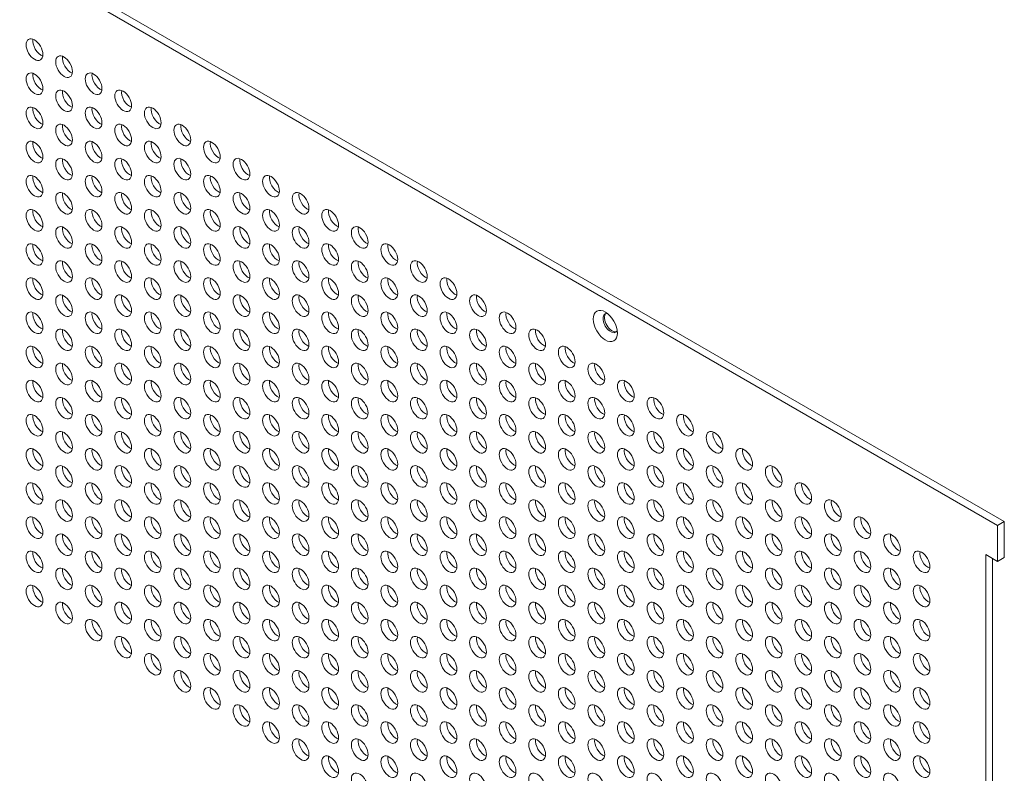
# Model space of a CAD drawing. Header units: millimetres. Extents: x 39 to 1079, y 39 to 825.
# Tile 7 of 7: x 880 to 1000, y 656 to 748. Entities that reach past the tile are written whole.
import ezdxf

# ---------------------------------------------------------------- set-up
doc = ezdxf.new("R2010")
doc.units = ezdxf.units.MM
doc.header["$LTSCALE"] = 4
doc.layers.add('Visible (ANSI)', color=7, linetype='Continuous', lineweight=18)

msp = doc.modelspace()

# ---------------------------------------------------------------- linework, layer by layer
at = {"layer": 'Visible (ANSI)'}
for p, q in [((811.731, 794.245), (998.991, 686.13)), ((999.807, 686.601), (812.547, 794.716)), ((999.807, 686.601), (998.991, 686.13)), ((999.807, 682.221), (999.807, 686.601)), ((998.991, 686.13), (998.991, 681.75)), ((998.991, 681.75), (997.554, 682.58)), ((997.554, 682.58), (997.554, 406.754)), ((998.37, 407.225), (998.37, 682.109)), ((999.807, 682.221), (998.991, 681.75))]:
    msp.add_line(p, q, dxfattribs=at)
for centre, major_axis in [((881.992, 743.924), (-0.719, 1.246)), ((885.584, 741.85), (-0.719, 1.246)), ((881.992, 739.776), (-0.719, 1.246)), ((889.176, 739.776), (-0.719, 1.246)), ((885.584, 737.702), (-0.719, 1.246)), ((892.768, 737.702), (-0.719, 1.246)), ((881.992, 735.628), (-0.719, 1.246)), ((889.176, 735.628), (-0.719, 1.246)), ((896.361, 735.628), (-0.719, 1.246)), ((885.584, 733.555), (-0.719, 1.246)), ((892.768, 733.555), (-0.719, 1.246)), ((899.953, 733.555), (-0.719, 1.246)), ((881.992, 731.481), (-0.719, 1.246)), ((889.176, 731.481), (-0.719, 1.246)), ((896.361, 731.481), (-0.719, 1.246)), ((903.545, 731.481), (-0.719, 1.246)), ((885.584, 729.407), (-0.719, 1.246)), ((892.768, 729.407), (-0.719, 1.246)), ((899.953, 729.407), (-0.719, 1.246)), ((907.137, 729.407), (-0.719, 1.246)), ((881.992, 727.333), (-0.719, 1.246)), ((889.176, 727.333), (-0.719, 1.246)), ((896.361, 727.333), (-0.719, 1.246)), ((903.545, 727.333), (-0.719, 1.246)), ((910.729, 727.333), (-0.719, 1.246)), ((885.584, 725.259), (-0.719, 1.246)), ((892.768, 725.259), (-0.719, 1.246)), ((899.953, 725.259), (-0.719, 1.246)), ((907.137, 725.259), (-0.719, 1.246)), ((914.321, 725.259), (-0.719, 1.246)), ((881.992, 723.185), (-0.719, 1.246)), ((889.176, 723.185), (-0.719, 1.246)), ((896.361, 723.185), (-0.719, 1.246)), ((903.545, 723.185), (-0.719, 1.246)), ((910.729, 723.185), (-0.719, 1.246)), ((917.913, 723.185), (-0.719, 1.246)), ((885.584, 721.111), (-0.719, 1.246)), ((892.768, 721.111), (-0.719, 1.246)), ((899.953, 721.111), (-0.719, 1.246)), ((907.137, 721.111), (-0.719, 1.246)), ((914.321, 721.111), (-0.719, 1.246)), ((921.505, 721.111), (-0.719, 1.246)), ((881.992, 719.037), (-0.719, 1.246)), ((889.176, 719.037), (-0.719, 1.246)), ((896.361, 719.037), (-0.719, 1.246)), ((903.545, 719.037), (-0.719, 1.246)), ((910.729, 719.037), (-0.719, 1.246)), ((917.913, 719.037), (-0.719, 1.246)), ((925.097, 719.037), (-0.719, 1.246)), ((885.584, 716.963), (-0.719, 1.246)), ((892.768, 716.963), (-0.719, 1.246)), ((899.953, 716.963), (-0.719, 1.246)), ((907.137, 716.963), (-0.719, 1.246)), ((914.321, 716.963), (-0.719, 1.246)), ((921.505, 716.963), (-0.719, 1.246)), ((928.689, 716.963), (-0.719, 1.246)), ((881.992, 714.889), (-0.719, 1.246)), ((889.176, 714.889), (-0.719, 1.246)), ((896.361, 714.889), (-0.719, 1.246)), ((903.545, 714.889), (-0.719, 1.246)), ((910.729, 714.889), (-0.719, 1.246)), ((917.913, 714.889), (-0.719, 1.246)), ((925.097, 714.889), (-0.719, 1.246)), ((932.282, 714.889), (-0.719, 1.246)), ((885.584, 712.816), (-0.719, 1.246)), ((892.768, 712.816), (-0.719, 1.246)), ((899.953, 712.816), (-0.719, 1.246)), ((907.137, 712.816), (-0.719, 1.246)), ((914.321, 712.816), (-0.719, 1.246)), ((921.505, 712.816), (-0.719, 1.246)), ((928.689, 712.816), (-0.719, 1.246)), ((935.874, 712.816), (-0.719, 1.246)), ((881.992, 710.742), (-0.719, 1.246)), ((889.176, 710.742), (-0.719, 1.246)), ((896.361, 710.742), (-0.719, 1.246)), ((903.545, 710.742), (-0.719, 1.246)), ((910.729, 710.742), (-0.719, 1.246)), ((917.913, 710.742), (-0.719, 1.246)), ((925.097, 710.742), (-0.719, 1.246)), ((932.282, 710.742), (-0.719, 1.246)), ((939.466, 710.742), (-0.719, 1.246)), ((951.34, 710.35), (-1.04, 1.802)), ((885.584, 708.668), (-0.719, 1.246)), ((892.768, 708.668), (-0.719, 1.246)), ((899.953, 708.668), (-0.719, 1.246)), ((907.137, 708.668), (-0.719, 1.246)), ((914.321, 708.668), (-0.719, 1.246)), ((921.505, 708.668), (-0.719, 1.246)), ((928.689, 708.668), (-0.719, 1.246)), ((935.874, 708.668), (-0.719, 1.246)), ((943.058, 708.668), (-0.719, 1.246)), ((881.992, 706.594), (-0.719, 1.246)), ((889.176, 706.594), (-0.719, 1.246)), ((896.361, 706.594), (-0.719, 1.246)), ((903.545, 706.594), (-0.719, 1.246)), ((910.729, 706.594), (-0.719, 1.246)), ((917.913, 706.594), (-0.719, 1.246)), ((925.097, 706.594), (-0.719, 1.246)), ((932.282, 706.594), (-0.719, 1.246)), ((939.466, 706.594), (-0.719, 1.246)), ((946.65, 706.594), (-0.719, 1.246)), ((885.584, 704.52), (-0.719, 1.246)), ((892.768, 704.52), (-0.719, 1.246)), ((899.953, 704.52), (-0.719, 1.246)), ((907.137, 704.52), (-0.719, 1.246)), ((914.321, 704.52), (-0.719, 1.246)), ((921.505, 704.52), (-0.719, 1.246)), ((928.689, 704.52), (-0.719, 1.246)), ((935.874, 704.52), (-0.719, 1.246)), ((943.058, 704.52), (-0.719, 1.246)), ((950.242, 704.52), (-0.719, 1.246)), ((881.992, 702.446), (-0.719, 1.246)), ((889.176, 702.446), (-0.719, 1.246)), ((896.361, 702.446), (-0.719, 1.246)), ((903.545, 702.446), (-0.719, 1.246)), ((910.729, 702.446), (-0.719, 1.246)), ((917.913, 702.446), (-0.719, 1.246)), ((925.097, 702.446), (-0.719, 1.246)), ((932.282, 702.446), (-0.719, 1.246)), ((939.466, 702.446), (-0.719, 1.246)), ((946.65, 702.446), (-0.719, 1.246)), ((953.834, 702.446), (-0.719, 1.246)), ((885.584, 700.372), (-0.719, 1.246)), ((892.768, 700.372), (-0.719, 1.246)), ((899.953, 700.372), (-0.719, 1.246)), ((907.137, 700.372), (-0.719, 1.246)), ((914.321, 700.372), (-0.719, 1.246)), ((921.505, 700.372), (-0.719, 1.246)), ((928.689, 700.372), (-0.719, 1.246)), ((935.874, 700.372), (-0.719, 1.246)), ((943.058, 700.372), (-0.719, 1.246)), ((950.242, 700.372), (-0.719, 1.246)), ((957.426, 700.372), (-0.719, 1.246)), ((881.992, 698.298), (-0.719, 1.246)), ((889.176, 698.298), (-0.719, 1.246)), ((896.361, 698.298), (-0.719, 1.246)), ((903.545, 698.298), (-0.719, 1.246)), ((910.729, 698.298), (-0.719, 1.246)), ((917.913, 698.298), (-0.719, 1.246)), ((925.097, 698.298), (-0.719, 1.246)), ((932.282, 698.298), (-0.719, 1.246)), ((939.466, 698.298), (-0.719, 1.246)), ((946.65, 698.298), (-0.719, 1.246)), ((953.834, 698.298), (-0.719, 1.246)), ((961.018, 698.298), (-0.719, 1.246)), ((885.584, 696.224), (-0.719, 1.246)), ((892.768, 696.224), (-0.719, 1.246)), ((899.953, 696.224), (-0.719, 1.246)), ((907.137, 696.224), (-0.719, 1.246)), ((914.321, 696.224), (-0.719, 1.246)), ((921.505, 696.224), (-0.719, 1.246)), ((928.689, 696.224), (-0.719, 1.246)), ((935.874, 696.224), (-0.719, 1.246)), ((943.058, 696.224), (-0.719, 1.246)), ((950.242, 696.224), (-0.719, 1.246)), ((957.426, 696.224), (-0.719, 1.246)), ((964.61, 696.224), (-0.719, 1.246)), ((881.992, 694.15), (-0.719, 1.246)), ((889.176, 694.15), (-0.719, 1.246)), ((896.361, 694.15), (-0.719, 1.246)), ((903.545, 694.15), (-0.719, 1.246)), ((910.729, 694.15), (-0.719, 1.246)), ((917.913, 694.15), (-0.719, 1.246)), ((925.097, 694.15), (-0.719, 1.246)), ((932.282, 694.15), (-0.719, 1.246)), ((939.466, 694.15), (-0.719, 1.246)), ((946.65, 694.15), (-0.719, 1.246)), ((953.834, 694.15), (-0.719, 1.246)), ((961.018, 694.15), (-0.719, 1.246)), ((968.203, 694.15), (-0.719, 1.246)), ((885.584, 692.077), (-0.719, 1.246)), ((892.768, 692.077), (-0.719, 1.246)), ((899.953, 692.077), (-0.719, 1.246)), ((907.137, 692.077), (-0.719, 1.246)), ((914.321, 692.077), (-0.719, 1.246)), ((921.505, 692.077), (-0.719, 1.246)), ((928.689, 692.077), (-0.719, 1.246)), ((935.874, 692.077), (-0.719, 1.246)), ((943.058, 692.077), (-0.719, 1.246)), ((950.242, 692.077), (-0.719, 1.246)), ((957.426, 692.077), (-0.719, 1.246)), ((964.61, 692.077), (-0.719, 1.246)), ((971.795, 692.077), (-0.719, 1.246)), ((881.992, 690.003), (-0.719, 1.246)), ((889.176, 690.003), (-0.719, 1.246)), ((896.361, 690.003), (-0.719, 1.246)), ((903.545, 690.003), (-0.719, 1.246)), ((910.729, 690.003), (-0.719, 1.246)), ((917.913, 690.003), (-0.719, 1.246)), ((925.097, 690.003), (-0.719, 1.246)), ((932.282, 690.003), (-0.719, 1.246)), ((939.466, 690.003), (-0.719, 1.246)), ((946.65, 690.003), (-0.719, 1.246)), ((953.834, 690.003), (-0.719, 1.246)), ((961.018, 690.003), (-0.719, 1.246)), ((968.203, 690.003), (-0.719, 1.246)), ((975.387, 690.003), (-0.719, 1.246)), ((885.584, 687.929), (-0.719, 1.246)), ((892.768, 687.929), (-0.719, 1.246)), ((899.953, 687.929), (-0.719, 1.246)), ((907.137, 687.929), (-0.719, 1.246)), ((914.321, 687.929), (-0.719, 1.246)), ((921.505, 687.929), (-0.719, 1.246)), ((928.689, 687.929), (-0.719, 1.246)), ((935.874, 687.929), (-0.719, 1.246)), ((943.058, 687.929), (-0.719, 1.246)), ((950.242, 687.929), (-0.719, 1.246)), ((957.426, 687.929), (-0.719, 1.246)), ((964.61, 687.929), (-0.719, 1.246)), ((971.795, 687.929), (-0.719, 1.246)), ((978.979, 687.929), (-0.719, 1.246)), ((881.992, 685.855), (-0.719, 1.246)), ((889.176, 685.855), (-0.719, 1.246)), ((896.361, 685.855), (-0.719, 1.246)), ((903.545, 685.855), (-0.719, 1.246)), ((910.729, 685.855), (-0.719, 1.246)), ((917.913, 685.855), (-0.719, 1.246)), ((925.097, 685.855), (-0.719, 1.246)), ((932.282, 685.855), (-0.719, 1.246)), ((939.466, 685.855), (-0.719, 1.246)), ((946.65, 685.855), (-0.719, 1.246)), ((953.834, 685.855), (-0.719, 1.246)), ((961.018, 685.855), (-0.719, 1.246)), ((968.203, 685.855), (-0.719, 1.246)), ((975.387, 685.855), (-0.719, 1.246)), ((982.571, 685.855), (-0.719, 1.246)), ((885.584, 683.781), (-0.719, 1.246)), ((892.768, 683.781), (-0.719, 1.246)), ((899.953, 683.781), (-0.719, 1.246)), ((907.137, 683.781), (-0.719, 1.246)), ((914.321, 683.781), (-0.719, 1.246)), ((921.505, 683.781), (-0.719, 1.246)), ((928.689, 683.781), (-0.719, 1.246)), ((935.874, 683.781), (-0.719, 1.246)), ((943.058, 683.781), (-0.719, 1.246)), ((950.242, 683.781), (-0.719, 1.246)), ((957.426, 683.781), (-0.719, 1.246)), ((964.61, 683.781), (-0.719, 1.246)), ((971.795, 683.781), (-0.719, 1.246)), ((978.979, 683.781), (-0.719, 1.246)), ((986.163, 683.781), (-0.719, 1.246)), ((881.992, 681.707), (-0.719, 1.246)), ((889.176, 681.707), (-0.719, 1.246)), ((896.361, 681.707), (-0.719, 1.246)), ((903.545, 681.707), (-0.719, 1.246)), ((910.729, 681.707), (-0.719, 1.246)), ((917.913, 681.707), (-0.719, 1.246)), ((925.097, 681.707), (-0.719, 1.246)), ((932.282, 681.707), (-0.719, 1.246)), ((939.466, 681.707), (-0.719, 1.246)), ((946.65, 681.707), (-0.719, 1.246)), ((953.834, 681.707), (-0.719, 1.246)), ((961.018, 681.707), (-0.719, 1.246)), ((968.203, 681.707), (-0.719, 1.246)), ((975.387, 681.707), (-0.719, 1.246)), ((982.571, 681.707), (-0.719, 1.246)), ((989.755, 681.707), (-0.719, 1.246)), ((885.584, 679.633), (-0.719, 1.246)), ((892.768, 679.633), (-0.719, 1.246)), ((899.953, 679.633), (-0.719, 1.246)), ((907.137, 679.633), (-0.719, 1.246)), ((914.321, 679.633), (-0.719, 1.246)), ((921.505, 679.633), (-0.719, 1.246)), ((928.689, 679.633), (-0.719, 1.246)), ((935.874, 679.633), (-0.719, 1.246)), ((943.058, 679.633), (-0.719, 1.246)), ((950.242, 679.633), (-0.719, 1.246)), ((957.426, 679.633), (-0.719, 1.246)), ((964.61, 679.633), (-0.719, 1.246)), ((971.795, 679.633), (-0.719, 1.246)), ((978.979, 679.633), (-0.719, 1.246)), ((986.163, 679.633), (-0.719, 1.246)), ((881.992, 677.559), (-0.719, 1.246)), ((889.176, 677.559), (-0.719, 1.246)), ((896.361, 677.559), (-0.719, 1.246)), ((903.545, 677.559), (-0.719, 1.246)), ((910.729, 677.559), (-0.719, 1.246)), ((917.913, 677.559), (-0.719, 1.246)), ((925.097, 677.559), (-0.719, 1.246)), ((932.282, 677.559), (-0.719, 1.246)), ((939.466, 677.559), (-0.719, 1.246)), ((946.65, 677.559), (-0.719, 1.246)), ((953.834, 677.559), (-0.719, 1.246)), ((961.018, 677.559), (-0.719, 1.246)), ((968.203, 677.559), (-0.719, 1.246)), ((975.387, 677.559), (-0.719, 1.246)), ((982.571, 677.559), (-0.719, 1.246)), ((989.755, 677.559), (-0.719, 1.246)), ((885.584, 675.485), (-0.719, 1.246)), ((892.768, 675.485), (-0.719, 1.246)), ((899.953, 675.485), (-0.719, 1.246)), ((907.137, 675.485), (-0.719, 1.246)), ((914.321, 675.485), (-0.719, 1.246)), ((921.505, 675.485), (-0.719, 1.246)), ((928.689, 675.485), (-0.719, 1.246)), ((935.874, 675.485), (-0.719, 1.246)), ((943.058, 675.485), (-0.719, 1.246)), ((950.242, 675.485), (-0.719, 1.246)), ((957.426, 675.485), (-0.719, 1.246)), ((964.61, 675.485), (-0.719, 1.246)), ((971.795, 675.485), (-0.719, 1.246)), ((978.979, 675.485), (-0.719, 1.246)), ((986.163, 675.485), (-0.719, 1.246)), ((889.176, 673.411), (-0.719, 1.246)), ((896.361, 673.411), (-0.719, 1.246)), ((903.545, 673.411), (-0.719, 1.246)), ((910.729, 673.411), (-0.719, 1.246)), ((917.913, 673.411), (-0.719, 1.246)), ((925.097, 673.411), (-0.719, 1.246)), ((932.282, 673.411), (-0.719, 1.246)), ((939.466, 673.411), (-0.719, 1.246)), ((946.65, 673.411), (-0.719, 1.246)), ((953.834, 673.411), (-0.719, 1.246)), ((961.018, 673.411), (-0.719, 1.246)), ((968.203, 673.411), (-0.719, 1.246)), ((975.387, 673.411), (-0.719, 1.246)), ((982.571, 673.411), (-0.719, 1.246)), ((989.755, 673.411), (-0.719, 1.246)), ((892.768, 671.338), (-0.719, 1.246)), ((899.953, 671.338), (-0.719, 1.246)), ((907.137, 671.338), (-0.719, 1.246)), ((914.321, 671.338), (-0.719, 1.246)), ((921.505, 671.338), (-0.719, 1.246)), ((928.689, 671.338), (-0.719, 1.246)), ((935.874, 671.338), (-0.719, 1.246)), ((943.058, 671.338), (-0.719, 1.246)), ((950.242, 671.338), (-0.719, 1.246)), ((957.426, 671.338), (-0.719, 1.246)), ((964.61, 671.338), (-0.719, 1.246)), ((971.795, 671.338), (-0.719, 1.246)), ((978.979, 671.338), (-0.719, 1.246)), ((986.163, 671.338), (-0.719, 1.246)), ((896.361, 669.264), (-0.719, 1.246)), ((903.545, 669.264), (-0.719, 1.246)), ((910.729, 669.264), (-0.719, 1.246)), ((917.913, 669.264), (-0.719, 1.246)), ((925.097, 669.264), (-0.719, 1.246)), ((932.282, 669.264), (-0.719, 1.246)), ((939.466, 669.264), (-0.719, 1.246)), ((946.65, 669.264), (-0.719, 1.246)), ((953.834, 669.264), (-0.719, 1.246)), ((961.018, 669.264), (-0.719, 1.246)), ((968.203, 669.264), (-0.719, 1.246)), ((975.387, 669.264), (-0.719, 1.246)), ((982.571, 669.264), (-0.719, 1.246)), ((989.755, 669.264), (-0.719, 1.246)), ((899.953, 667.19), (-0.719, 1.246)), ((907.137, 667.19), (-0.719, 1.246)), ((914.321, 667.19), (-0.719, 1.246)), ((921.505, 667.19), (-0.719, 1.246)), ((928.689, 667.19), (-0.719, 1.246)), ((935.874, 667.19), (-0.719, 1.246)), ((943.058, 667.19), (-0.719, 1.246)), ((950.242, 667.19), (-0.719, 1.246)), ((957.426, 667.19), (-0.719, 1.246)), ((964.61, 667.19), (-0.719, 1.246)), ((971.795, 667.19), (-0.719, 1.246)), ((978.979, 667.19), (-0.719, 1.246)), ((986.163, 667.19), (-0.719, 1.246)), ((903.545, 665.116), (-0.719, 1.246)), ((910.729, 665.116), (-0.719, 1.246)), ((917.913, 665.116), (-0.719, 1.246)), ((925.097, 665.116), (-0.719, 1.246)), ((932.282, 665.116), (-0.719, 1.246)), ((939.466, 665.116), (-0.719, 1.246)), ((946.65, 665.116), (-0.719, 1.246)), ((953.834, 665.116), (-0.719, 1.246)), ((961.018, 665.116), (-0.719, 1.246)), ((968.203, 665.116), (-0.719, 1.246)), ((975.387, 665.116), (-0.719, 1.246)), ((982.571, 665.116), (-0.719, 1.246)), ((989.755, 665.116), (-0.719, 1.246)), ((907.137, 663.042), (-0.719, 1.246)), ((914.321, 663.042), (-0.719, 1.246)), ((921.505, 663.042), (-0.719, 1.246)), ((928.689, 663.042), (-0.719, 1.246)), ((935.874, 663.042), (-0.719, 1.246)), ((943.058, 663.042), (-0.719, 1.246)), ((950.242, 663.042), (-0.719, 1.246)), ((957.426, 663.042), (-0.719, 1.246)), ((964.61, 663.042), (-0.719, 1.246)), ((971.795, 663.042), (-0.719, 1.246)), ((978.979, 663.042), (-0.719, 1.246)), ((986.163, 663.042), (-0.719, 1.246)), ((910.729, 660.968), (-0.719, 1.246)), ((917.913, 660.968), (-0.719, 1.246)), ((925.097, 660.968), (-0.719, 1.246)), ((932.282, 660.968), (-0.719, 1.246)), ((939.466, 660.968), (-0.719, 1.246)), ((946.65, 660.968), (-0.719, 1.246)), ((953.834, 660.968), (-0.719, 1.246)), ((961.018, 660.968), (-0.719, 1.246)), ((968.203, 660.968), (-0.719, 1.246)), ((975.387, 660.968), (-0.719, 1.246)), ((982.571, 660.968), (-0.719, 1.246)), ((989.755, 660.968), (-0.719, 1.246)), ((914.321, 658.894), (-0.719, 1.246)), ((921.505, 658.894), (-0.719, 1.246)), ((928.689, 658.894), (-0.719, 1.246)), ((935.874, 658.894), (-0.719, 1.246)), ((943.058, 658.894), (-0.719, 1.246)), ((950.242, 658.894), (-0.719, 1.246)), ((957.426, 658.894), (-0.719, 1.246)), ((964.61, 658.894), (-0.719, 1.246)), ((971.795, 658.894), (-0.719, 1.246)), ((978.979, 658.894), (-0.719, 1.246)), ((986.163, 658.894), (-0.719, 1.246)), ((917.913, 656.82), (-0.719, 1.246)), ((925.097, 656.82), (-0.719, 1.246)), ((932.282, 656.82), (-0.719, 1.246)), ((939.466, 656.82), (-0.719, 1.246)), ((946.65, 656.82), (-0.719, 1.246)), ((953.834, 656.82), (-0.719, 1.246)), ((961.018, 656.82), (-0.719, 1.246)), ((968.203, 656.82), (-0.719, 1.246)), ((975.387, 656.82), (-0.719, 1.246)), ((982.571, 656.82), (-0.719, 1.246)), ((989.755, 656.82), (-0.719, 1.246)), ((921.505, 654.746), (-0.719, 1.246)), ((928.689, 654.746), (-0.719, 1.246)), ((935.874, 654.746), (-0.719, 1.246)), ((943.058, 654.746), (-0.719, 1.246)), ((950.242, 654.746), (-0.719, 1.246)), ((957.426, 654.746), (-0.719, 1.246)), ((964.61, 654.746), (-0.719, 1.246)), ((971.795, 654.746), (-0.719, 1.246)), ((978.979, 654.746), (-0.719, 1.246)), ((986.163, 654.746), (-0.719, 1.246))]:
    msp.add_ellipse(centre, major_axis=major_axis, ratio=0.5773503, dxfattribs=at)
for centre, major_axis, start_param, end_param in [((882.808, 744.395), (0.719, -1.246), 3.744796, 5.679982), ((886.4, 742.321), (0.719, -1.246), 3.744796, 5.679982), ((882.808, 740.247), (0.719, -1.246), 3.744796, 5.679982), ((889.992, 740.247), (0.719, -1.246), 3.744796, 5.679982), ((886.4, 738.174), (0.719, -1.246), 3.744796, 5.679982), ((893.585, 738.174), (0.719, -1.246), 3.744796, 5.679982), ((882.808, 736.1), (0.719, -1.246), 3.744796, 5.679982), ((889.992, 736.1), (0.719, -1.246), 3.744796, 5.679982), ((897.177, 736.1), (0.719, -1.246), 3.744796, 5.679982), ((886.4, 734.026), (0.719, -1.246), 3.744796, 5.679982), ((893.585, 734.026), (0.719, -1.246), 3.744796, 5.679982), ((900.769, 734.026), (0.719, -1.246), 3.744796, 5.679982), ((882.808, 731.952), (0.719, -1.246), 3.744796, 5.679982), ((889.992, 731.952), (0.719, -1.246), 3.744796, 5.679982), ((897.177, 731.952), (0.719, -1.246), 3.744796, 5.679982), ((904.361, 731.952), (0.719, -1.246), 3.744796, 5.679982), ((886.4, 729.878), (0.719, -1.246), 3.744796, 5.679982), ((893.585, 729.878), (0.719, -1.246), 3.744796, 5.679982), ((900.769, 729.878), (0.719, -1.246), 3.744796, 5.679982), ((907.953, 729.878), (0.719, -1.246), 3.744796, 5.679982), ((882.808, 727.804), (0.719, -1.246), 3.744796, 5.679982), ((889.992, 727.804), (0.719, -1.246), 3.744796, 5.679982), ((897.177, 727.804), (0.719, -1.246), 3.744796, 5.679982), ((904.361, 727.804), (0.719, -1.246), 3.744796, 5.679982), ((911.545, 727.804), (0.719, -1.246), 3.744796, 5.679982), ((886.4, 725.73), (0.719, -1.246), 3.744796, 5.679982), ((893.585, 725.73), (0.719, -1.246), 3.744796, 5.679982), ((900.769, 725.73), (0.719, -1.246), 3.744796, 5.679982), ((907.953, 725.73), (0.719, -1.246), 3.744796, 5.679982), ((915.137, 725.73), (0.719, -1.246), 3.744796, 5.679982), ((882.808, 723.656), (0.719, -1.246), 3.744796, 5.679982), ((889.992, 723.656), (0.719, -1.246), 3.744796, 5.679982), ((897.177, 723.656), (0.719, -1.246), 3.744796, 5.679982), ((904.361, 723.656), (0.719, -1.246), 3.744796, 5.679982), ((911.545, 723.656), (0.719, -1.246), 3.744796, 5.679982), ((918.729, 723.656), (0.719, -1.246), 3.744796, 5.679982), ((886.4, 721.582), (0.719, -1.246), 3.744796, 5.679982), ((893.585, 721.582), (0.719, -1.246), 3.744796, 5.679982), ((900.769, 721.582), (0.719, -1.246), 3.744796, 5.679982), ((907.953, 721.582), (0.719, -1.246), 3.744796, 5.679982), ((915.137, 721.582), (0.719, -1.246), 3.744796, 5.679982), ((922.321, 721.582), (0.719, -1.246), 3.744796, 5.679982), ((882.808, 719.508), (0.719, -1.246), 3.744796, 5.679982), ((889.992, 719.508), (0.719, -1.246), 3.744796, 5.679982), ((897.177, 719.508), (0.719, -1.246), 3.744796, 5.679982), ((904.361, 719.508), (0.719, -1.246), 3.744796, 5.679982), ((911.545, 719.508), (0.719, -1.246), 3.744796, 5.679982), ((918.729, 719.508), (0.719, -1.246), 3.744796, 5.679982), ((925.913, 719.508), (0.719, -1.246), 3.744796, 5.679982), ((886.4, 717.435), (0.719, -1.246), 3.744796, 5.679982), ((893.585, 717.435), (0.719, -1.246), 3.744796, 5.679982), ((900.769, 717.435), (0.719, -1.246), 3.744796, 5.679982), ((907.953, 717.435), (0.719, -1.246), 3.744796, 5.679982), ((915.137, 717.435), (0.719, -1.246), 3.744796, 5.679982), ((922.321, 717.435), (0.719, -1.246), 3.744796, 5.679982), ((929.506, 717.435), (0.719, -1.246), 3.744796, 5.679982), ((882.808, 715.361), (0.719, -1.246), 3.744796, 5.679982), ((889.992, 715.361), (0.719, -1.246), 3.744796, 5.679982), ((897.177, 715.361), (0.719, -1.246), 3.744796, 5.679982), ((904.361, 715.361), (0.719, -1.246), 3.744796, 5.679982), ((911.545, 715.361), (0.719, -1.246), 3.744796, 5.679982), ((918.729, 715.361), (0.719, -1.246), 3.744796, 5.679982), ((925.913, 715.361), (0.719, -1.246), 3.744796, 5.679982), ((933.098, 715.361), (0.719, -1.246), 3.744796, 5.679982), ((886.4, 713.287), (0.719, -1.246), 3.744796, 5.679982), ((893.585, 713.287), (0.719, -1.246), 3.744796, 5.679982), ((900.769, 713.287), (0.719, -1.246), 3.744796, 5.679982), ((907.953, 713.287), (0.719, -1.246), 3.744796, 5.679982), ((915.137, 713.287), (0.719, -1.246), 3.744796, 5.679982), ((922.321, 713.287), (0.719, -1.246), 3.744796, 5.679982), ((929.506, 713.287), (0.719, -1.246), 3.744796, 5.679982), ((936.69, 713.287), (0.719, -1.246), 3.744796, 5.679982), ((882.808, 711.213), (0.719, -1.246), 3.744796, 5.679982), ((889.992, 711.213), (0.719, -1.246), 3.744796, 5.679982), ((897.177, 711.213), (0.719, -1.246), 3.744796, 5.679982), ((904.361, 711.213), (0.719, -1.246), 3.744796, 5.679982), ((911.545, 711.213), (0.719, -1.246), 3.744796, 5.679982), ((918.729, 711.213), (0.719, -1.246), 3.744796, 5.679982), ((925.913, 711.213), (0.719, -1.246), 3.744796, 5.679982), ((933.098, 711.213), (0.719, -1.246), 3.744796, 5.679982), ((940.282, 711.213), (0.719, -1.246), 3.744796, 5.679982), ((951.975, 710.717), (-0.65, 1.126), 5.966917, 9.7410463), ((952.156, 710.821), (-0.65, 1.126), 0.1399537, 3.0016389), ((886.4, 709.139), (0.719, -1.246), 3.744796, 5.679982), ((893.585, 709.139), (0.719, -1.246), 3.744796, 5.679982), ((900.769, 709.139), (0.719, -1.246), 3.744796, 5.679982), ((907.953, 709.139), (0.719, -1.246), 3.744796, 5.679982), ((915.137, 709.139), (0.719, -1.246), 3.744796, 5.679982), ((922.321, 709.139), (0.719, -1.246), 3.744796, 5.679982), ((929.506, 709.139), (0.719, -1.246), 3.744796, 5.679982), ((936.69, 709.139), (0.719, -1.246), 3.744796, 5.679982), ((943.874, 709.139), (0.719, -1.246), 3.744796, 5.679982), ((882.808, 707.065), (0.719, -1.246), 3.744796, 5.679982), ((889.992, 707.065), (0.719, -1.246), 3.744796, 5.679982), ((897.177, 707.065), (0.719, -1.246), 3.744796, 5.679982), ((904.361, 707.065), (0.719, -1.246), 3.744796, 5.679982), ((911.545, 707.065), (0.719, -1.246), 3.744796, 5.679982), ((918.729, 707.065), (0.719, -1.246), 3.744796, 5.679982), ((925.913, 707.065), (0.719, -1.246), 3.744796, 5.679982), ((933.098, 707.065), (0.719, -1.246), 3.744796, 5.679982), ((940.282, 707.065), (0.719, -1.246), 3.744796, 5.679982), ((947.466, 707.065), (0.719, -1.246), 3.744796, 5.679982), ((886.4, 704.991), (0.719, -1.246), 3.744796, 5.679982), ((893.585, 704.991), (0.719, -1.246), 3.744796, 5.679982), ((900.769, 704.991), (0.719, -1.246), 3.744796, 5.679982), ((907.953, 704.991), (0.719, -1.246), 3.744796, 5.679982), ((915.137, 704.991), (0.719, -1.246), 3.744796, 5.679982), ((922.321, 704.991), (0.719, -1.246), 3.744796, 5.679982), ((929.506, 704.991), (0.719, -1.246), 3.744796, 5.679982), ((936.69, 704.991), (0.719, -1.246), 3.744796, 5.679982), ((943.874, 704.991), (0.719, -1.246), 3.744796, 5.679982), ((951.058, 704.991), (0.719, -1.246), 3.744796, 5.679982), ((882.808, 702.917), (0.719, -1.246), 3.744796, 5.679982), ((889.992, 702.917), (0.719, -1.246), 3.744796, 5.679982), ((897.177, 702.917), (0.719, -1.246), 3.744796, 5.679982), ((904.361, 702.917), (0.719, -1.246), 3.744796, 5.679982), ((911.545, 702.917), (0.719, -1.246), 3.744796, 5.679982), ((918.729, 702.917), (0.719, -1.246), 3.744796, 5.679982), ((925.913, 702.917), (0.719, -1.246), 3.744796, 5.679982), ((933.098, 702.917), (0.719, -1.246), 3.744796, 5.679982), ((940.282, 702.917), (0.719, -1.246), 3.744796, 5.679982), ((947.466, 702.917), (0.719, -1.246), 3.744796, 5.679982), ((954.65, 702.917), (0.719, -1.246), 3.744796, 5.679982), ((886.4, 700.843), (0.719, -1.246), 3.744796, 5.679982), ((893.585, 700.843), (0.719, -1.246), 3.744796, 5.679982), ((900.769, 700.843), (0.719, -1.246), 3.744796, 5.679982), ((907.953, 700.843), (0.719, -1.246), 3.744796, 5.679982), ((915.137, 700.843), (0.719, -1.246), 3.744796, 5.679982), ((922.321, 700.843), (0.719, -1.246), 3.744796, 5.679982), ((929.506, 700.843), (0.719, -1.246), 3.744796, 5.679982), ((936.69, 700.843), (0.719, -1.246), 3.744796, 5.679982), ((943.874, 700.843), (0.719, -1.246), 3.744796, 5.679982), ((951.058, 700.843), (0.719, -1.246), 3.744796, 5.679982), ((958.242, 700.843), (0.719, -1.246), 3.744796, 5.679982), ((882.808, 698.769), (0.719, -1.246), 3.744796, 5.679982), ((889.992, 698.769), (0.719, -1.246), 3.744796, 5.679982), ((897.177, 698.769), (0.719, -1.246), 3.744796, 5.679982), ((904.361, 698.769), (0.719, -1.246), 3.744796, 5.679982), ((911.545, 698.769), (0.719, -1.246), 3.744796, 5.679982), ((918.729, 698.769), (0.719, -1.246), 3.744796, 5.679982), ((925.913, 698.769), (0.719, -1.246), 3.744796, 5.679982), ((933.098, 698.769), (0.719, -1.246), 3.744796, 5.679982), ((940.282, 698.769), (0.719, -1.246), 3.744796, 5.679982), ((947.466, 698.769), (0.719, -1.246), 3.744796, 5.679982), ((954.65, 698.769), (0.719, -1.246), 3.744796, 5.679982), ((961.835, 698.769), (0.719, -1.246), 3.744796, 5.679982), ((886.4, 696.696), (0.719, -1.246), 3.744796, 5.679982), ((893.585, 696.696), (0.719, -1.246), 3.744796, 5.679982), ((900.769, 696.696), (0.719, -1.246), 3.744796, 5.679982), ((907.953, 696.696), (0.719, -1.246), 3.744796, 5.679982), ((915.137, 696.696), (0.719, -1.246), 3.744796, 5.679982), ((922.321, 696.696), (0.719, -1.246), 3.744796, 5.679982), ((929.506, 696.696), (0.719, -1.246), 3.744796, 5.679982), ((936.69, 696.696), (0.719, -1.246), 3.744796, 5.679982), ((943.874, 696.696), (0.719, -1.246), 3.744796, 5.679982), ((951.058, 696.696), (0.719, -1.246), 3.744796, 5.679982), ((958.242, 696.696), (0.719, -1.246), 3.744796, 5.679982), ((965.427, 696.696), (0.719, -1.246), 3.744796, 5.679982), ((882.808, 694.622), (0.719, -1.246), 3.744796, 5.679982), ((889.992, 694.622), (0.719, -1.246), 3.744796, 5.679982), ((897.177, 694.622), (0.719, -1.246), 3.744796, 5.679982), ((904.361, 694.622), (0.719, -1.246), 3.744796, 5.679982), ((911.545, 694.622), (0.719, -1.246), 3.744796, 5.679982), ((918.729, 694.622), (0.719, -1.246), 3.744796, 5.679982), ((925.913, 694.622), (0.719, -1.246), 3.744796, 5.679982), ((933.098, 694.622), (0.719, -1.246), 3.744796, 5.679982), ((940.282, 694.622), (0.719, -1.246), 3.744796, 5.679982), ((947.466, 694.622), (0.719, -1.246), 3.744796, 5.679982), ((954.65, 694.622), (0.719, -1.246), 3.744796, 5.679982), ((961.835, 694.622), (0.719, -1.246), 3.744796, 5.679982), ((969.019, 694.622), (0.719, -1.246), 3.744796, 5.679982), ((886.4, 692.548), (0.719, -1.246), 3.744796, 5.679982), ((893.585, 692.548), (0.719, -1.246), 3.744796, 5.679982), ((900.769, 692.548), (0.719, -1.246), 3.744796, 5.679982), ((907.953, 692.548), (0.719, -1.246), 3.744796, 5.679982), ((915.137, 692.548), (0.719, -1.246), 3.744796, 5.679982), ((922.321, 692.548), (0.719, -1.246), 3.744796, 5.679982), ((929.506, 692.548), (0.719, -1.246), 3.744796, 5.679982), ((936.69, 692.548), (0.719, -1.246), 3.744796, 5.679982), ((943.874, 692.548), (0.719, -1.246), 3.744796, 5.679982), ((951.058, 692.548), (0.719, -1.246), 3.744796, 5.679982), ((958.242, 692.548), (0.719, -1.246), 3.744796, 5.679982), ((965.427, 692.548), (0.719, -1.246), 3.744796, 5.679982), ((972.611, 692.548), (0.719, -1.246), 3.744796, 5.679982), ((882.808, 690.474), (0.719, -1.246), 3.744796, 5.679982), ((889.992, 690.474), (0.719, -1.246), 3.744796, 5.679982), ((897.177, 690.474), (0.719, -1.246), 3.744796, 5.679982), ((904.361, 690.474), (0.719, -1.246), 3.744796, 5.679982), ((911.545, 690.474), (0.719, -1.246), 3.744796, 5.679982), ((918.729, 690.474), (0.719, -1.246), 3.744796, 5.679982), ((925.913, 690.474), (0.719, -1.246), 3.744796, 5.679982), ((933.098, 690.474), (0.719, -1.246), 3.744796, 5.679982), ((940.282, 690.474), (0.719, -1.246), 3.744796, 5.679982), ((947.466, 690.474), (0.719, -1.246), 3.744796, 5.679982), ((954.65, 690.474), (0.719, -1.246), 3.744796, 5.679982), ((961.835, 690.474), (0.719, -1.246), 3.744796, 5.679982), ((969.019, 690.474), (0.719, -1.246), 3.744796, 5.679982), ((976.203, 690.474), (0.719, -1.246), 3.744796, 5.679982), ((886.4, 688.4), (0.719, -1.246), 3.744796, 5.679982), ((893.585, 688.4), (0.719, -1.246), 3.744796, 5.679982), ((900.769, 688.4), (0.719, -1.246), 3.744796, 5.679982), ((907.953, 688.4), (0.719, -1.246), 3.744796, 5.679982), ((915.137, 688.4), (0.719, -1.246), 3.744796, 5.679982), ((922.321, 688.4), (0.719, -1.246), 3.744796, 5.679982), ((929.506, 688.4), (0.719, -1.246), 3.744796, 5.679982), ((936.69, 688.4), (0.719, -1.246), 3.744796, 5.679982), ((943.874, 688.4), (0.719, -1.246), 3.744796, 5.679982), ((951.058, 688.4), (0.719, -1.246), 3.744796, 5.679982), ((958.242, 688.4), (0.719, -1.246), 3.744796, 5.679982), ((965.427, 688.4), (0.719, -1.246), 3.744796, 5.679982), ((972.611, 688.4), (0.719, -1.246), 3.744796, 5.679982), ((979.795, 688.4), (0.719, -1.246), 3.744796, 5.679982), ((882.808, 686.326), (0.719, -1.246), 3.744796, 5.679982), ((889.992, 686.326), (0.719, -1.246), 3.744796, 5.679982), ((897.177, 686.326), (0.719, -1.246), 3.744796, 5.679982), ((904.361, 686.326), (0.719, -1.246), 3.744796, 5.679982), ((911.545, 686.326), (0.719, -1.246), 3.744796, 5.679982), ((918.729, 686.326), (0.719, -1.246), 3.744796, 5.679982), ((925.913, 686.326), (0.719, -1.246), 3.744796, 5.679982), ((933.098, 686.326), (0.719, -1.246), 3.744796, 5.679982), ((940.282, 686.326), (0.719, -1.246), 3.744796, 5.679982), ((947.466, 686.326), (0.719, -1.246), 3.744796, 5.679982), ((954.65, 686.326), (0.719, -1.246), 3.744796, 5.679982), ((961.835, 686.326), (0.719, -1.246), 3.744796, 5.679982), ((969.019, 686.326), (0.719, -1.246), 3.744796, 5.679982), ((976.203, 686.326), (0.719, -1.246), 3.744796, 5.679982), ((983.387, 686.326), (0.719, -1.246), 3.744796, 5.679982), ((886.4, 684.252), (0.719, -1.246), 3.744796, 5.679982), ((893.585, 684.252), (0.719, -1.246), 3.744796, 5.679982), ((900.769, 684.252), (0.719, -1.246), 3.744796, 5.679982), ((907.953, 684.252), (0.719, -1.246), 3.744796, 5.679982), ((915.137, 684.252), (0.719, -1.246), 3.744796, 5.679982), ((922.321, 684.252), (0.719, -1.246), 3.744796, 5.679982), ((929.506, 684.252), (0.719, -1.246), 3.744796, 5.679982), ((936.69, 684.252), (0.719, -1.246), 3.744796, 5.679982), ((943.874, 684.252), (0.719, -1.246), 3.744796, 5.679982), ((951.058, 684.252), (0.719, -1.246), 3.744796, 5.679982), ((958.242, 684.252), (0.719, -1.246), 3.744796, 5.679982), ((965.427, 684.252), (0.719, -1.246), 3.744796, 5.679982), ((972.611, 684.252), (0.719, -1.246), 3.744796, 5.679982), ((979.795, 684.252), (0.719, -1.246), 3.744796, 5.679982), ((986.979, 684.252), (0.719, -1.246), 3.744796, 5.679982), ((882.808, 682.178), (0.719, -1.246), 3.744796, 5.679982), ((889.992, 682.178), (0.719, -1.246), 3.744796, 5.679982), ((897.177, 682.178), (0.719, -1.246), 3.744796, 5.679982), ((904.361, 682.178), (0.719, -1.246), 3.744796, 5.679982), ((911.545, 682.178), (0.719, -1.246), 3.744796, 5.679982), ((918.729, 682.178), (0.719, -1.246), 3.744796, 5.679982), ((925.913, 682.178), (0.719, -1.246), 3.744796, 5.679982), ((933.098, 682.178), (0.719, -1.246), 3.744796, 5.679982), ((940.282, 682.178), (0.719, -1.246), 3.744796, 5.679982), ((947.466, 682.178), (0.719, -1.246), 3.744796, 5.679982), ((954.65, 682.178), (0.719, -1.246), 3.744796, 5.679982), ((961.835, 682.178), (0.719, -1.246), 3.744796, 5.679982), ((969.019, 682.178), (0.719, -1.246), 3.744796, 5.679982), ((976.203, 682.178), (0.719, -1.246), 3.744796, 5.679982), ((983.387, 682.178), (0.719, -1.246), 3.744796, 5.679982), ((990.571, 682.178), (0.719, -1.246), 3.744796, 5.679982), ((886.4, 680.104), (0.719, -1.246), 3.744796, 5.679982), ((893.585, 680.104), (0.719, -1.246), 3.744796, 5.679982), ((900.769, 680.104), (0.719, -1.246), 3.744796, 5.679982), ((907.953, 680.104), (0.719, -1.246), 3.744796, 5.679982), ((915.137, 680.104), (0.719, -1.246), 3.744796, 5.679982), ((922.321, 680.104), (0.719, -1.246), 3.744796, 5.679982), ((929.506, 680.104), (0.719, -1.246), 3.744796, 5.679982), ((936.69, 680.104), (0.719, -1.246), 3.744796, 5.679982), ((943.874, 680.104), (0.719, -1.246), 3.744796, 5.679982), ((951.058, 680.104), (0.719, -1.246), 3.744796, 5.679982), ((958.242, 680.104), (0.719, -1.246), 3.744796, 5.679982), ((965.427, 680.104), (0.719, -1.246), 3.744796, 5.679982), ((972.611, 680.104), (0.719, -1.246), 3.744796, 5.679982), ((979.795, 680.104), (0.719, -1.246), 3.744796, 5.679982), ((986.979, 680.104), (0.719, -1.246), 3.744796, 5.679982), ((882.808, 678.03), (0.719, -1.246), 3.744796, 5.679982), ((889.992, 678.03), (0.719, -1.246), 3.744796, 5.679982), ((897.177, 678.03), (0.719, -1.246), 3.744796, 5.679982), ((904.361, 678.03), (0.719, -1.246), 3.744796, 5.679982), ((911.545, 678.03), (0.719, -1.246), 3.744796, 5.679982), ((918.729, 678.03), (0.719, -1.246), 3.744796, 5.679982), ((925.913, 678.03), (0.719, -1.246), 3.744796, 5.679982), ((933.098, 678.03), (0.719, -1.246), 3.744796, 5.679982), ((940.282, 678.03), (0.719, -1.246), 3.744796, 5.679982), ((947.466, 678.03), (0.719, -1.246), 3.744796, 5.679982), ((954.65, 678.03), (0.719, -1.246), 3.744796, 5.679982), ((961.835, 678.03), (0.719, -1.246), 3.744796, 5.679982), ((969.019, 678.03), (0.719, -1.246), 3.744796, 5.679982), ((976.203, 678.03), (0.719, -1.246), 3.744796, 5.679982), ((983.387, 678.03), (0.719, -1.246), 3.744796, 5.679982), ((990.571, 678.03), (0.719, -1.246), 3.744796, 5.679982), ((886.4, 675.957), (0.719, -1.246), 3.744796, 5.679982), ((893.585, 675.957), (0.719, -1.246), 3.744796, 5.679982), ((900.769, 675.957), (0.719, -1.246), 3.744796, 5.679982), ((907.953, 675.957), (0.719, -1.246), 3.744796, 5.679982), ((915.137, 675.957), (0.719, -1.246), 3.744796, 5.679982), ((922.321, 675.957), (0.719, -1.246), 3.744796, 5.679982), ((929.506, 675.957), (0.719, -1.246), 3.744796, 5.679982), ((936.69, 675.957), (0.719, -1.246), 3.744796, 5.679982), ((943.874, 675.957), (0.719, -1.246), 3.744796, 5.679982), ((951.058, 675.957), (0.719, -1.246), 3.744796, 5.679982), ((958.242, 675.957), (0.719, -1.246), 3.744796, 5.679982), ((965.427, 675.957), (0.719, -1.246), 3.744796, 5.679982), ((972.611, 675.957), (0.719, -1.246), 3.744796, 5.679982), ((979.795, 675.957), (0.719, -1.246), 3.744796, 5.679982), ((986.979, 675.957), (0.719, -1.246), 3.744796, 5.679982), ((889.992, 673.883), (0.719, -1.246), 3.744796, 5.679982), ((897.177, 673.883), (0.719, -1.246), 3.744796, 5.679982), ((904.361, 673.883), (0.719, -1.246), 3.744796, 5.679982), ((911.545, 673.883), (0.719, -1.246), 3.744796, 5.679982), ((918.729, 673.883), (0.719, -1.246), 3.744796, 5.679982), ((925.913, 673.883), (0.719, -1.246), 3.744796, 5.679982), ((933.098, 673.883), (0.719, -1.246), 3.744796, 5.679982), ((940.282, 673.883), (0.719, -1.246), 3.744796, 5.679982), ((947.466, 673.883), (0.719, -1.246), 3.744796, 5.679982), ((954.65, 673.883), (0.719, -1.246), 3.744796, 5.679982), ((961.835, 673.883), (0.719, -1.246), 3.744796, 5.679982), ((969.019, 673.883), (0.719, -1.246), 3.744796, 5.679982), ((976.203, 673.883), (0.719, -1.246), 3.744796, 5.679982), ((983.387, 673.883), (0.719, -1.246), 3.744796, 5.679982), ((990.571, 673.883), (0.719, -1.246), 3.744796, 5.679982), ((893.585, 671.809), (0.719, -1.246), 3.744796, 5.679982), ((900.769, 671.809), (0.719, -1.246), 3.744796, 5.679982), ((907.953, 671.809), (0.719, -1.246), 3.744796, 5.679982), ((915.137, 671.809), (0.719, -1.246), 3.744796, 5.679982), ((922.321, 671.809), (0.719, -1.246), 3.744796, 5.679982), ((929.506, 671.809), (0.719, -1.246), 3.744796, 5.679982), ((936.69, 671.809), (0.719, -1.246), 3.744796, 5.679982), ((943.874, 671.809), (0.719, -1.246), 3.744796, 5.679982), ((951.058, 671.809), (0.719, -1.246), 3.744796, 5.679982), ((958.242, 671.809), (0.719, -1.246), 3.744796, 5.679982), ((965.427, 671.809), (0.719, -1.246), 3.744796, 5.679982), ((972.611, 671.809), (0.719, -1.246), 3.744796, 5.679982), ((979.795, 671.809), (0.719, -1.246), 3.744796, 5.679982), ((986.979, 671.809), (0.719, -1.246), 3.744796, 5.679982), ((897.177, 669.735), (0.719, -1.246), 3.744796, 5.679982), ((904.361, 669.735), (0.719, -1.246), 3.744796, 5.679982), ((911.545, 669.735), (0.719, -1.246), 3.744796, 5.679982), ((918.729, 669.735), (0.719, -1.246), 3.744796, 5.679982), ((925.913, 669.735), (0.719, -1.246), 3.744796, 5.679982), ((933.098, 669.735), (0.719, -1.246), 3.744796, 5.679982), ((940.282, 669.735), (0.719, -1.246), 3.744796, 5.679982), ((947.466, 669.735), (0.719, -1.246), 3.744796, 5.679982), ((954.65, 669.735), (0.719, -1.246), 3.744796, 5.679982), ((961.835, 669.735), (0.719, -1.246), 3.744796, 5.679982), ((969.019, 669.735), (0.719, -1.246), 3.744796, 5.679982), ((976.203, 669.735), (0.719, -1.246), 3.744796, 5.679982), ((983.387, 669.735), (0.719, -1.246), 3.744796, 5.679982), ((990.571, 669.735), (0.719, -1.246), 3.744796, 5.679982), ((900.769, 667.661), (0.719, -1.246), 3.744796, 5.679982), ((907.953, 667.661), (0.719, -1.246), 3.744796, 5.679982), ((915.137, 667.661), (0.719, -1.246), 3.744796, 5.679982), ((922.321, 667.661), (0.719, -1.246), 3.744796, 5.679982), ((929.506, 667.661), (0.719, -1.246), 3.744796, 5.679982), ((936.69, 667.661), (0.719, -1.246), 3.744796, 5.679982), ((943.874, 667.661), (0.719, -1.246), 3.744796, 5.679982), ((951.058, 667.661), (0.719, -1.246), 3.744796, 5.679982), ((958.242, 667.661), (0.719, -1.246), 3.744796, 5.679982), ((965.427, 667.661), (0.719, -1.246), 3.744796, 5.679982), ((972.611, 667.661), (0.719, -1.246), 3.744796, 5.679982), ((979.795, 667.661), (0.719, -1.246), 3.744796, 5.679982), ((986.979, 667.661), (0.719, -1.246), 3.744796, 5.679982), ((904.361, 665.587), (0.719, -1.246), 3.744796, 5.679982), ((911.545, 665.587), (0.719, -1.246), 3.744796, 5.679982), ((918.729, 665.587), (0.719, -1.246), 3.744796, 5.679982), ((925.913, 665.587), (0.719, -1.246), 3.744796, 5.679982), ((933.098, 665.587), (0.719, -1.246), 3.744796, 5.679982), ((940.282, 665.587), (0.719, -1.246), 3.744796, 5.679982), ((947.466, 665.587), (0.719, -1.246), 3.744796, 5.679982), ((954.65, 665.587), (0.719, -1.246), 3.744796, 5.679982), ((961.835, 665.587), (0.719, -1.246), 3.744796, 5.679982), ((969.019, 665.587), (0.719, -1.246), 3.744796, 5.679982), ((976.203, 665.587), (0.719, -1.246), 3.744796, 5.679982), ((983.387, 665.587), (0.719, -1.246), 3.744796, 5.679982), ((990.571, 665.587), (0.719, -1.246), 3.744796, 5.679982), ((907.953, 663.513), (0.719, -1.246), 3.744796, 5.679982), ((915.137, 663.513), (0.719, -1.246), 3.744796, 5.679982), ((922.321, 663.513), (0.719, -1.246), 3.744796, 5.679982), ((929.506, 663.513), (0.719, -1.246), 3.744796, 5.679982), ((936.69, 663.513), (0.719, -1.246), 3.744796, 5.679982), ((943.874, 663.513), (0.719, -1.246), 3.744796, 5.679982), ((951.058, 663.513), (0.719, -1.246), 3.744796, 5.679982), ((958.242, 663.513), (0.719, -1.246), 3.744796, 5.679982), ((965.427, 663.513), (0.719, -1.246), 3.744796, 5.679982), ((972.611, 663.513), (0.719, -1.246), 3.744796, 5.679982), ((979.795, 663.513), (0.719, -1.246), 3.744796, 5.679982), ((986.979, 663.513), (0.719, -1.246), 3.744796, 5.679982), ((911.545, 661.439), (0.719, -1.246), 3.744796, 5.679982), ((918.729, 661.439), (0.719, -1.246), 3.744796, 5.679982), ((925.913, 661.439), (0.719, -1.246), 3.744796, 5.679982), ((933.098, 661.439), (0.719, -1.246), 3.744796, 5.679982), ((940.282, 661.439), (0.719, -1.246), 3.744796, 5.679982), ((947.466, 661.439), (0.719, -1.246), 3.744796, 5.679982), ((954.65, 661.439), (0.719, -1.246), 3.744796, 5.679982), ((961.835, 661.439), (0.719, -1.246), 3.744796, 5.679982), ((969.019, 661.439), (0.719, -1.246), 3.744796, 5.679982), ((976.203, 661.439), (0.719, -1.246), 3.744796, 5.679982), ((983.387, 661.439), (0.719, -1.246), 3.744796, 5.679982), ((990.571, 661.439), (0.719, -1.246), 3.744796, 5.679982), ((915.137, 659.365), (0.719, -1.246), 3.744796, 5.679982), ((922.321, 659.365), (0.719, -1.246), 3.744796, 5.679982), ((929.506, 659.365), (0.719, -1.246), 3.744796, 5.679982), ((936.69, 659.365), (0.719, -1.246), 3.744796, 5.679982), ((943.874, 659.365), (0.719, -1.246), 3.744796, 5.679982), ((951.058, 659.365), (0.719, -1.246), 3.744796, 5.679982), ((958.242, 659.365), (0.719, -1.246), 3.744796, 5.679982), ((965.427, 659.365), (0.719, -1.246), 3.744796, 5.679982), ((972.611, 659.365), (0.719, -1.246), 3.744796, 5.679982), ((979.795, 659.365), (0.719, -1.246), 3.744796, 5.679982), ((986.979, 659.365), (0.719, -1.246), 3.744796, 5.679982), ((918.729, 657.291), (0.719, -1.246), 3.744796, 5.679982), ((925.913, 657.291), (0.719, -1.246), 3.744796, 5.679982), ((933.098, 657.291), (0.719, -1.246), 3.744796, 5.679982), ((940.282, 657.291), (0.719, -1.246), 3.744796, 5.679982), ((947.466, 657.291), (0.719, -1.246), 3.744796, 5.679982), ((954.65, 657.291), (0.719, -1.246), 3.744796, 5.679982), ((961.835, 657.291), (0.719, -1.246), 3.744796, 5.679982), ((969.019, 657.291), (0.719, -1.246), 3.744796, 5.679982), ((976.203, 657.291), (0.719, -1.246), 3.744796, 5.679982), ((983.387, 657.291), (0.719, -1.246), 3.744796, 5.679982), ((990.571, 657.291), (0.719, -1.246), 3.744796, 5.679982)]:
    msp.add_ellipse(centre, major_axis=major_axis, ratio=0.5773503, start_param=start_param, end_param=end_param, dxfattribs=at)

doc.saveas('drawing.dxf')
